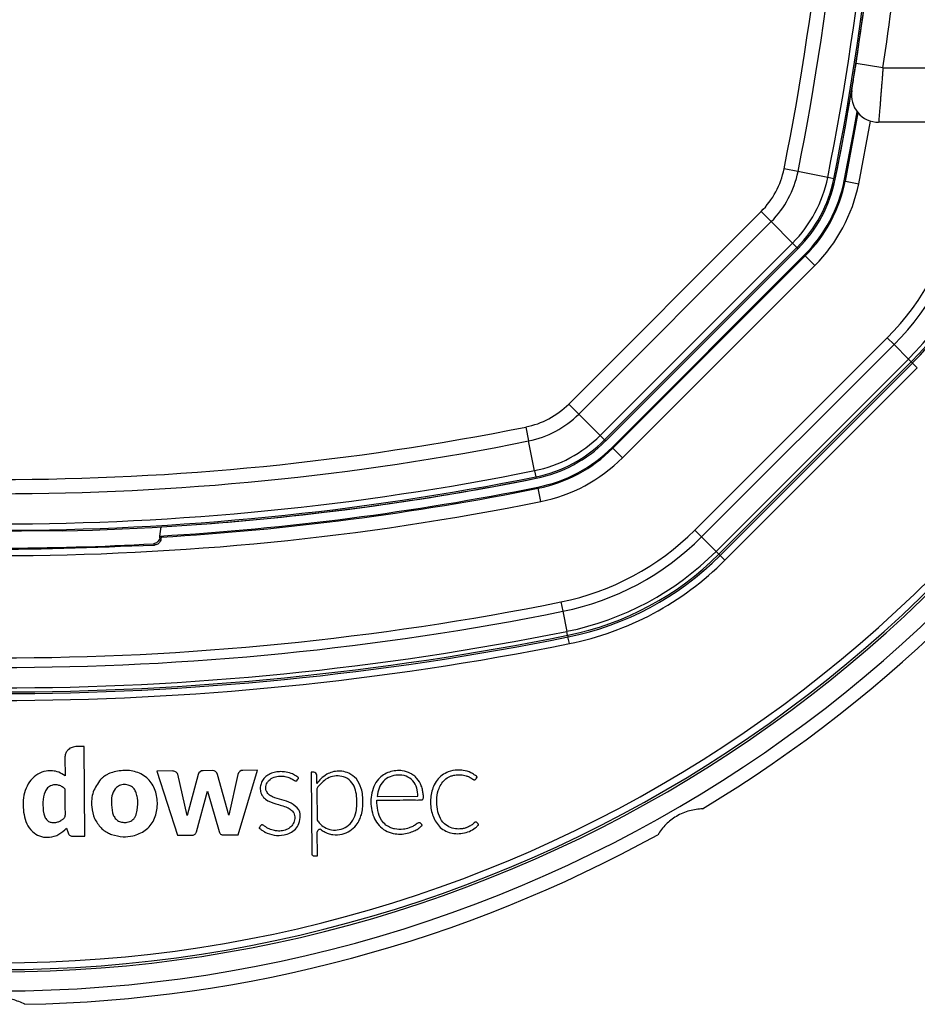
# Model space of a CAD drawing. Header units: millimetres. Extents: x 20 to 26059, y 28 to 17777.
# Tile 58 of 90: x 9101 to 9233, y 13064 to 13209. Entities that reach past the tile are written whole.
import ezdxf

# ---------------------------------------------------------------- set-up
doc = ezdxf.new("R2010")
doc.units = ezdxf.units.MM
doc.header["$LTSCALE"] = 2
doc.layers.add('COMPONENT_GEOMETRY', color=7, linetype='Continuous')
doc.styles.add('SLDTEXTSTYLE0', font='TXT', dxfattribs={"width": 0.75})
doc.dimstyles.new('SLDDIMSTYLE1', dxfattribs={"dimtxt": 150, "dimasz": 6.604, "dimexe": 0, "dimexo": 0.0625, "dimgap": 37.5, "dimtad": 0, "dimtih": 1, "dimtoh": 1, "dimdec": 1, "dimrnd": 1e-09, "dimzin": 12, "dimdsep": 46, "dimtxsty": 'SLDTEXTSTYLE0', "dimsah": 1, "dimcen": 0.09, "dimadec": 0, "dimazin": 3, "dimtfac": 1, "dimtdec": 1, "dimtofl": 0, "dimtmove": 0, "dimatfit": 3, "dimfxl": 1, "dimfrac": 2, "dimtolj": 1, "dimtzin": 12, "dimarcsym": 0})

# ---------------------------------------------------------------- blocks, each defined once
blk = doc.blocks.new('_D_5')
at = {"layer": 'COMPONENT_GEOMETRY', "color": 7}
for p, q in [((15999.75, 13261.89), (15999.75, 9034.1)), ((9102.27, 12954.88), (9102.27, 9034.1)), ((12195.49, 9256.49), (12149.78, 9256.49)), ((12149.78, 9256.49), (12149.78, 9018.37)), ((12906.53, 9256.49), (12952.23, 9256.49)), ((12952.23, 9256.49), (12952.23, 9018.37)), ((9102.27, 9040.45), (12032.23, 9040.45)), ((15999.75, 9040.45), (13069.79, 9040.45)), ((12149.78, 9018.37), (12195.49, 9018.37)), ((12952.23, 9018.37), (12906.53, 9018.37))]:
    blk.add_line(p, q, dxfattribs=at)
for points in [[(9102.27, 9040.45), (9108.87, 9039.43), (9108.87, 9041.46)], [(15999.75, 9040.45), (15993.15, 9041.46), (15993.15, 9039.43)]]:
    blk.add_solid(points, dxfattribs=at)
at = {"layer": 'COMPONENT_GEOMETRY', "color": 7, "char_height": 150, "attachment_point": 1, "style": 'SLDTEXTSTYLE0'}
for s, insert in [('11\'3.78"', (12195.49, 9211.73)), ('3448.7mm', (12058.72, 8987.3))]:
    blk.add_mtext(s, dxfattribs=dict(at, insert=insert))

msp = doc.modelspace()

# ---------------------------------------------------------------- linework, layer by layer
at = {"color": 7, "linetype": 'Continuous', "lineweight": 25}
for p, q in [((9224.26, 13202.54), (9224.84, 13206.46)), ((9228.21, 13201.93), (9224.26, 13202.54)), ((9228.21, 13201.93), (9248.03, 13201.93)), ((9248.03, 13193.93), (9227.58, 13193.93)), ((9215.74, 13186.69), (9213.7, 13187.11)), ((9220.1, 13185.82), (9215.74, 13186.69)), ((9221, 13185.64), (9220.1, 13185.82)), ((9221, 13185.64), (9221.21, 13185.59)), ((9222.52, 13185.33), (9222.69, 13185.3)), ((9222.69, 13185.3), (9224.65, 13184.9)), ((9182.08, 13152.57), (9210.33, 13180.82)), ((9211.8, 13179.34), (9210.33, 13180.82)), ((9211.8, 13179.34), (9183.55, 13151.09)), ((9214.94, 13176.2), (9211.8, 13179.34)), ((9186.69, 13147.95), (9214.94, 13176.2)), ((9215.59, 13175.55), (9187.34, 13147.3)), ((9187.5, 13147.14), (9215.75, 13175.39)), ((9214.94, 13176.2), (9215.59, 13175.55)), ((9215.59, 13175.55), (9215.75, 13175.39)), ((9188.44, 13146.21), (9216.69, 13174.45)), ((9188.56, 13146.08), (9216.81, 13174.33)), ((9216.69, 13174.45), (9216.81, 13174.33)), ((9216.81, 13174.33), (9218.22, 13172.92)), ((9218.22, 13172.92), (9189.98, 13144.67)), ((9200.59, 13134.06), (9228.84, 13162.31)), ((9229.84, 13161.31), (9228.84, 13162.31)), ((9229.84, 13161.31), (9201.59, 13133.06)), ((9229.84, 13161.31), (9231.96, 13159.18)), ((9203.71, 13130.93), (9231.96, 13159.18)), ((9232.37, 13158.77), (9204.12, 13130.52)), ((9204.3, 13130.35), (9232.55, 13158.59)), ((9232.37, 13158.77), (9231.96, 13159.18)), ((9232.37, 13158.77), (9232.55, 13158.59)), ((9233.25, 13157.89), (9232.55, 13158.59)), ((9233.25, 13157.89), (9205, 13129.64)), ((9183.55, 13151.09), (9182.08, 13152.57)), ((9186.69, 13147.95), (9183.55, 13151.09)), ((9175.79, 13149.2), (9176.2, 13147.15)), ((9186.69, 13147.95), (9187.34, 13147.3)), ((9177.07, 13142.79), (9176.2, 13147.15)), ((9187.34, 13147.3), (9187.5, 13147.14)), ((9188.44, 13146.21), (9188.56, 13146.08)), ((9188.56, 13146.08), (9189.98, 13144.67)), ((9177.07, 13142.79), (9177.25, 13141.9)), ((9177.25, 13141.9), (9177.3, 13141.68)), ((9177.56, 13140.38), (9177.59, 13140.21)), ((9177.99, 13138.25), (9177.59, 13140.21)), ((9107.73, 13134.01), (9107.8, 13133.94)), ((9122.09, 13133.2), (9122.26, 13134.54)), ((9200.59, 13134.06), (9201.59, 13133.06)), ((9122.06, 13132.94), (9122.09, 13133.2)), ((9122.24, 13133.03), (9122.09, 13133.2)), ((9201.59, 13133.06), (9203.71, 13130.93)), ((9204.12, 13130.52), (9203.71, 13130.93)), ((9204.12, 13130.52), (9204.3, 13130.35)), ((9205, 13129.64), (9204.3, 13130.35)), ((9180.95, 13123.53), (9181.23, 13122.15)), ((9181.23, 13122.15), (9181.82, 13119.2)), ((9181.93, 13118.63), (9181.82, 13119.2)), ((9181.93, 13118.63), (9181.98, 13118.39)), ((9182.18, 13117.41), (9181.98, 13118.39)), ((9110.94, 13102.3), (9109.73, 13102.29)), ((9111.05, 13089.16), (9110.94, 13102.3)), ((9108.13, 13100.66), (9108.15, 13097.99)), ((9123.9, 13098.72), (9121.64, 13098.7)), ((9129.79, 13098.78), (9128.44, 13098.76)), ((9133.59, 13089.36), (9136.38, 13098.82)), ((9136.38, 13098.82), (9134.27, 13098.8)), ((9121.64, 13098.7), (9124.66, 13089.28)), ((9126.06, 13092.17), (9124.69, 13098.23)), ((9127.71, 13098.2), (9126.06, 13092.17)), ((9132.21, 13092.21), (9130.54, 13098.21)), ((9133.53, 13098.2), (9132.21, 13092.21)), ((9144.26, 13098.52), (9144.37, 13086.54)), ((9144.68, 13098.52), (9144.26, 13098.52)), ((9145.12, 13096.9), (9145.11, 13098.1)), ((9145.12, 13096.89), (9145.12, 13096.9)), ((9145.13, 13096), (9145.17, 13091.48)), ((9127.44, 13089.78), (9129.07, 13095.76)), ((9129.07, 13095.76), (9130.79, 13089.81)), ((9153.96, 13094.98), (9159.96, 13095.03)), ((9108.38, 13090.33), (9108.61, 13089.62)), ((9109.3, 13089.15), (9111.05, 13089.16)), ((9124.66, 13089.28), (9126.84, 13089.3)), ((9131.3, 13089.34), (9133.59, 13089.36)), ((9145.21, 13086.26), (9145.18, 13089.78)), ((9144.66, 13086.25), (9145.21, 13086.26))]:
    msp.add_line(p, q, dxfattribs=at)
at = {"color": 8, "linetype": 'Continuous', "lineweight": 25}
msp.add_line((9224.65, 13184.9), (9226.39, 13194.11), dxfattribs=at)
at = {"color": 7, "linetype": 'Continuous', "lineweight": 25, "flags": 128}
for points in [[(9222.52, 13185.33), (9223.83, 13192.2), (9224.42, 13195.48)], [(9222.69, 13185.3), (9224, 13192.15), (9224.57, 13195.3)], [(9121.3, 13131.88), (9121.27, 13131.91), (9121.15, 13132.04), (9121.12, 13132.07)], [(9122.06, 13132.94), (9122.15, 13132.85), (9122.23, 13132.76)]]:
    msp.add_lwpolyline(points, dxfattribs=at)
at = {"color": 7, "linetype": 'Continuous', "lineweight": 25}
for centre, radius, start, end in [((8829.06, 13264.43), 398.86, 348.6328, 11.3672), ((8829.06, 13264.43), 399.78, 348.6328, 11.3672), ((8829.06, 13264.43), 392.33, 348.6328, 11.3672), ((8829.06, 13264.43), 394.42, 348.6328, 11.3672), ((8829.06, 13264.43), 400, 348.6328, 358.6625), ((8828.86, 13263.07), 404, 351.2964, 357.0724), ((8829.06, 13264.43), 400, 348.6328, 355.8526), ((9227.58, 13197.93), 4, 170.7221, 270), ((9098.46, 13264.43), 198, 200.8585, 339.1415), ((9098.46, 13264.43), 195.2, 201.1724, 338.8276), ((9201.61, 13189.54), 12.33, 315, 348.6328), ((9201.61, 13189.54), 14.42, 315, 348.6328), ((9201.61, 13189.54), 18.86, 315, 348.6328), ((9201.61, 13189.54), 19.78, 315, 348.6328), ((9201.61, 13189.54), 20, 315, 348.6328), ((9201.61, 13189.54), 21.33, 315, 348.6328), ((9201.61, 13189.54), 21.5, 315, 348.6328), ((9201.61, 13189.54), 23.5, 315, 348.6328), ((9201.61, 13189.54), 38.51, 315, 348.6328), ((9201.61, 13189.54), 39.92, 315, 348.6328), ((9201.61, 13189.54), 42.92, 315, 348.6328), ((9201.61, 13189.54), 43.51, 315, 348.6328), ((9201.61, 13189.54), 43.76, 315, 348.6328), ((9098.46, 13264.43), 200, 301.0906, 328.9094), ((9173.36, 13161.29), 12.33, 281.3672, 315), ((9173.36, 13161.29), 14.42, 281.3672, 315), ((9098.46, 13533.83), 392.33, 258.6328, 281.3672), ((9173.36, 13161.29), 18.86, 281.3672, 315), ((9098.46, 13533.83), 394.42, 258.6328, 281.3672), ((9173.36, 13161.29), 19.78, 281.3672, 315), ((9173.36, 13161.29), 20, 281.3672, 315), ((9173.36, 13161.29), 21.33, 281.3672, 315), ((9173.36, 13161.29), 21.5, 281.3672, 315), ((9173.36, 13161.29), 23.5, 281.3672, 315), ((9098.46, 13533.83), 398.86, 258.6328, 281.3672), ((9098.46, 13533.83), 399.78, 258.6328, 281.3672), ((9098.46, 13533.83), 400, 271.3375, 281.3672), ((9098.46, 13533.83), 400, 274.1474, 281.3672), ((9098.46, 13533.83), 401.33, 273.3753, 281.3672), ((9098.46, 13533.83), 401.5, 273.396, 281.3672), ((9098.46, 13533.83), 403.5, 258.6328, 281.3672), ((9098.46, 13533.83), 399.86, 269.2454, 270.7546), ((9173.36, 13161.29), 38.51, 281.3672, 315), ((9098.46, 13532.83), 401.4, 266.7638, 273.2362), ((9173.36, 13161.29), 39.92, 281.3672, 315), ((9173.36, 13161.29), 42.92, 281.3672, 315), ((9173.36, 13161.29), 43.51, 281.3672, 315), ((9173.36, 13161.29), 43.76, 281.3672, 315), ((9173.36, 13161.29), 44.76, 281.3672, 315), ((9098.46, 13533.83), 418.51, 258.6328, 281.3672), ((9098.46, 13533.83), 419.92, 258.6328, 281.3672), ((9098.46, 13533.83), 422.92, 258.6328, 281.3672), ((9098.46, 13533.83), 423.76, 258.6328, 281.3672), ((9098.46, 13533.83), 423.51, 258.6328, 281.3672), ((9098.46, 13533.83), 424.76, 258.6328, 281.3672), ((9128.45, 13097.99), 0.769, 90.5, 164.715), ((9129.8, 13098.01), 0.766, 15.5361, 90.5), ((9134.28, 13098.04), 0.767, 90.5, 167.5348), ((9116.52, 13094.21), 4.53, 117.806, 121.2072), ((9144.68, 13098.09), 0.431, 0.5, 90.5), ((9148.36, 13095.03), 3.68, 83.1808, 89.4949), ((9145.79, 13096), 0.662, 142.5879, 180.5), ((9116.38, 13093.38), 4.22, 225.8724, 230.6271), ((9145.56, 13089.78), 0.374, 54.5556, 180.5), ((9098.46, 13264.43), 200, 271.0906, 298.9094), ((9144.66, 13086.54), 0.288, 180.5, 270.5)]:
    msp.add_arc(centre, radius, start, end, dxfattribs=at)
at = {"color": 8, "linetype": 'Continuous', "lineweight": 25}
for radius, start, end in [(195.2, 201.1724, 338.8276), (194.87, 201.2097, 338.7903), (193.87, 201.3244, 338.6756)]:
    msp.add_arc((9098.46, 13264.43), radius, start, end, dxfattribs=at)
at = {"color": 7, "linetype": 'Continuous', "lineweight": 25}
for points, knots in [([(9223.63, 13198.58), (9223.63, 13198.59), (9223.64, 13198.64), (9223.71, 13199.1), (9223.86, 13199.99), (9224.05, 13201.19), (9224.19, 13202.09), (9224.26, 13202.54)], [0, 0, 0, 0, 0.133305, 0.348506, 0.565602, 0.783043, 1, 1, 1, 1]), ([(9228.21, 13201.93), (9228.19, 13201.71), (9228.16, 13201.26), (9228.11, 13200.59), (9228.06, 13199.92), (9228, 13199.26), (9227.95, 13198.63), (9227.91, 13198.03), (9227.86, 13197.44), (9227.82, 13196.89), (9227.78, 13196.38), (9227.74, 13195.91), (9227.7, 13195.48), (9227.67, 13195.1), (9227.64, 13194.66), (9227.61, 13194.32), (9227.59, 13194.09), (9227.58, 13193.96), (9227.58, 13193.94), (9227.58, 13193.93)], [0, 0, 0, 0, 0.053327, 0.107028, 0.161915, 0.217211, 0.270625, 0.324416, 0.379402, 0.434802, 0.488109, 0.541795, 0.596675, 0.651969, 0.704812, 0.812311, 0.867098, 0.933183, 1, 1, 1, 1]), ([(9103.73, 13134.01), (9104.18, 13134.01), (9105.08, 13134.02), (9106.27, 13134.03), (9107.18, 13134.03), (9107.65, 13134.03), (9107.7, 13134.01), (9107.73, 13134.01)], [0, 0, 0, 0, 0.217103, 0.434207, 0.651285, 0.868325, 1, 1, 1, 1]), ([(9122.06, 13132.94), (9122.03, 13132.82), (9121.97, 13132.59), (9121.74, 13132.31), (9121.46, 13132.12), (9121.23, 13132.09), (9121.12, 13132.07)], [0, 0, 0, 0, 0.270486, 0.513639, 0.75682, 1, 1, 1, 1]), ([(9122.23, 13132.76), (9122.21, 13132.66), (9122.18, 13132.5), (9122.01, 13132.22), (9121.78, 13132.01), (9121.53, 13131.9), (9121.36, 13131.88), (9121.3, 13131.88)], [0, 0, 0, 0, 0.304041, 0.505623, 0.708168, 0.890585, 1, 1, 1, 1]), ([(9122.24, 13133.03), (9122.25, 13133.01), (9122.25, 13132.98), (9122.23, 13132.82), (9122.23, 13132.76)], [0, 0, 0, 0, 0.649892, 1, 1, 1, 1]), ([(9075.62, 13131.88), (9076.63, 13131.82), (9082.97, 13131.48), (9098.2, 13130.99), (9112.42, 13131.54), (9121.3, 13131.88)], [0, 0, 0, 0, 0.0665244, 0.4166659, 1, 1, 1, 1]), ([(9109.73, 13102.29), (9109.49, 13102.25), (9109.01, 13102.19), (9108.49, 13101.75), (9108.18, 13101.22), (9108.15, 13100.85), (9108.13, 13100.66)], [0, 0, 0, 0, 0.283705, 0.557917, 0.775026, 1, 1, 1, 1]), ([(9108.15, 13097.99), (9107.85, 13098.18), (9107.29, 13098.56), (9106.31, 13098.78), (9105.24, 13098.73), (9104.11, 13098.29), (9102.69, 13097.1), (9101.87, 13094.79), (9102.02, 13092.42), (9102.62, 13090.62), (9103.52, 13089.59), (9104.66, 13089), (9105.96, 13088.93), (9107.31, 13089.33), (9108.03, 13090), (9108.38, 13090.33)], [0, 0, 0, 0, 0.055258, 0.105084, 0.152353, 0.221467, 0.289225, 0.434772, 0.581097, 0.654681, 0.726143, 0.788399, 0.848465, 0.92497, 1, 1, 1, 1]), ([(9118.09, 13089.18), (9118.74, 13089.4), (9120.03, 13089.83), (9121.34, 13091.51), (9121.81, 13093.53), (9121.61, 13095.61), (9120.64, 13097.49), (9118.88, 13098.61), (9116.85, 13098.94), (9115.55, 13098.61), (9114.9, 13098.45)], [0, 0, 0, 0, 0.125115, 0.247908, 0.375235, 0.504206, 0.628862, 0.752358, 0.876174, 1, 1, 1, 1]), ([(9124.69, 13098.23), (9124.67, 13098.27), (9124.64, 13098.35), (9124.53, 13098.49), (9124.37, 13098.62), (9124.14, 13098.7), (9123.98, 13098.71), (9123.9, 13098.72)], [0, 0, 0, 0, 0.123461, 0.278128, 0.520216, 0.746513, 1, 1, 1, 1]), ([(9153.92, 13094.43), (9153.94, 13094.43), (9153.97, 13094.43), (9154, 13094.43), (9154.02, 13094.43), (9154.02, 13094.43), (9154.03, 13094.43), (9154.03, 13094.43), (9154.03, 13094.43), (9154.03, 13094.43), (9154.03, 13094.43), (9154.03, 13094.43), (9154.65, 13094.43), (9155.89, 13094.45), (9157.62, 13094.45), (9159, 13094.49), (9159.9, 13094.44), (9160.36, 13094.47), (9160.57, 13094.49), (9160.65, 13094.54), (9160.73, 13094.63), (9160.76, 13094.78), (9160.77, 13095.01), (9160.71, 13095.37), (9160.65, 13095.9), (9160.42, 13096.72), (9159.98, 13097.47), (9159.38, 13098.05), (9158.69, 13098.5), (9157.46, 13098.87), (9155.73, 13098.7), (9153.84, 13097.53), (9152.92, 13095.18), (9153.06, 13093), (9153.67, 13091.42), (9154.41, 13090.46), (9155.42, 13089.74), (9156.21, 13089.57), (9156.62, 13089.48)], [0, 0, 0, 0, 0.0022778, 0.00328, 0.003721, 0.003915, 0.0040004, 0.0040379, 0.0040545, 0.0040617, 0.0040649, 0.0040663, 0.0040674, 0.0748783, 0.1456891, 0.1999427, 0.2323334, 0.2483307, 0.2525712, 0.2558751, 0.2590766, 0.2656947, 0.2732394, 0.2849482, 0.3069046, 0.3337078, 0.381844, 0.4043597, 0.4271405, 0.4751879, 0.547705, 0.6194581, 0.7172187, 0.8161622, 0.8630659, 0.9082, 0.9530456, 1, 1, 1, 1]), ([(9168.44, 13097.51), (9168.49, 13097.59), (9168.56, 13097.68), (9168.63, 13097.77), (9168.65, 13097.79), (9168.65, 13097.8), (9168.65, 13097.81), (9168.64, 13097.83), (9168.6, 13097.88), (9168.5, 13098.03), (9168.25, 13098.15), (9167.99, 13098.33), (9167.47, 13098.6), (9166.71, 13098.83), (9165.57, 13098.87), (9164.49, 13098.68), (9163.48, 13098.13), (9162.72, 13097.39), (9162.05, 13096.2), (9161.72, 13094.53), (9161.87, 13092.85), (9162.34, 13091.6), (9162.87, 13090.77), (9163.6, 13090.09), (9164.5, 13089.66), (9165.5, 13089.48), (9166.52, 13089.53), (9167.51, 13089.81), (9168.23, 13090.22), (9168.63, 13090.57), (9168.77, 13090.73), (9168.82, 13090.78), (9168.83, 13090.8), (9168.83, 13090.83), (9168.82, 13090.85), (9168.82, 13090.87), (9168.81, 13090.89)], [0, 0, 0, 0, 0.013801, 0.016309, 0.016862, 0.017297, 0.017787, 0.018454, 0.020081, 0.026141, 0.044837, 0.05882, 0.072542, 0.129721, 0.171602, 0.236719, 0.286435, 0.336148, 0.387409, 0.481555, 0.579331, 0.627313, 0.67415, 0.720688, 0.769122, 0.817333, 0.866732, 0.916036, 0.964251, 0.986047, 0.993384, 0.994808, 0.995814, 0.996801, 0.998078, 1, 1, 1, 1]), ([(9113.38, 13097.47), (9112.96, 13096.88), (9112.1, 13095.68), (9111.98, 13093.58), (9112.37, 13091.7), (9113.09, 13090.8), (9113.44, 13090.35)], [0, 0, 0, 0, 0.274692, 0.559989, 0.783639, 1, 1, 1, 1]), ([(9114.17, 13098.09), (9114.01, 13097.99), (9113.73, 13097.8), (9113.48, 13097.57), (9113.38, 13097.47)], [0, 0, 0, 0, 0.561208, 1, 1, 1, 1]), ([(9114.9, 13098.45), (9114.8, 13098.41), (9114.63, 13098.34), (9114.47, 13098.26), (9114.4, 13098.22)], [0, 0, 0, 0, 0.563954, 1, 1, 1, 1]), ([(9142.24, 13097.37), (9142.31, 13097.45), (9142.38, 13097.54), (9142.42, 13097.65), (9142.42, 13097.67), (9142.41, 13097.7), (9142.38, 13097.74), (9142.26, 13097.87), (9141.91, 13098.07), (9141.29, 13098.42), (9140.47, 13098.6), (9139.62, 13098.63), (9138.85, 13098.53), (9138.09, 13098.25), (9137.46, 13097.79), (9137.02, 13097.19), (9136.81, 13096.53), (9136.78, 13095.83), (9137.02, 13095.12), (9137.77, 13094.33), (9139.11, 13093.85), (9140.43, 13093.55), (9141.33, 13093.06), (9141.82, 13092.53), (9141.94, 13091.75), (9141.71, 13090.97), (9141.18, 13090.36), (9140.47, 13089.99), (9139.67, 13089.87), (9138.87, 13089.93), (9138.11, 13090.18), (9137.58, 13090.5), (9137.28, 13090.75), (9137.14, 13090.8), (9137.05, 13090.81), (9136.94, 13090.77), (9136.84, 13090.67), (9136.77, 13090.53), (9136.7, 13090.43), (9136.65, 13090.38), (9136.65, 13090.35), (9136.65, 13090.34), (9136.65, 13090.33), (9136.68, 13090.3), (9136.75, 13090.24), (9136.94, 13090.11), (9137.15, 13089.95), (9137.34, 13089.84), (9137.42, 13089.79), (9137.46, 13089.77), (9137.48, 13089.76), (9137.49, 13089.75), (9137.49, 13089.75), (9137.49, 13089.75), (9137.49, 13089.75), (9137.49, 13089.75), (9137.91, 13089.52), (9138.85, 13089.23), (9140.15, 13089.24), (9141.22, 13089.58), (9142.03, 13090.13), (9142.34, 13090.7), (9142.49, 13090.99)], [0, 0, 0, 0, 0.01083, 0.011531, 0.012128, 0.013053, 0.015074, 0.017741, 0.031484, 0.057491, 0.093685, 0.119116, 0.147632, 0.17581, 0.203923, 0.229782, 0.253462, 0.2769, 0.303156, 0.330977, 0.388895, 0.451524, 0.474829, 0.496939, 0.525668, 0.553885, 0.580986, 0.608862, 0.637538, 0.665566, 0.693487, 0.721769, 0.731253, 0.7343, 0.737326, 0.740634, 0.746241, 0.75215, 0.757085, 0.759327, 0.75961, 0.759871, 0.760301, 0.760869, 0.764203, 0.770617, 0.785221, 0.791648, 0.794477, 0.795722, 0.796269, 0.79651, 0.796617, 0.796663, 0.796684, 0.796693, 0.7967, 0.84692, 0.89887, 0.932722, 0.965787, 1, 1, 1, 1]), ([(9142.46, 13093.02), (9142.12, 13093.37), (9141.42, 13094.09), (9139.97, 13094.46), (9138.81, 13094.77), (9138.02, 13095.25), (9137.68, 13095.74), (9137.61, 13096.22), (9137.66, 13096.62), (9137.82, 13097), (9138.17, 13097.46), (9138.82, 13097.85), (9139.65, 13097.99), (9140.34, 13097.95), (9140.93, 13097.81), (9141.44, 13097.6), (9141.79, 13097.3), (9142.03, 13097.25), (9142.1, 13097.25), (9142.16, 13097.28), (9142.21, 13097.32), (9142.23, 13097.35), (9142.24, 13097.37)], [0, 0, 0, 0, 0.124778, 0.249542, 0.369694, 0.4284, 0.481224, 0.514871, 0.548895, 0.583537, 0.618609, 0.693311, 0.768512, 0.830409, 0.866112, 0.922934, 0.969973, 0.977732, 0.984778, 0.989397, 0.994335, 1, 1, 1, 1]), ([(9146.58, 13098.23), (9146.27, 13098.02), (9145.71, 13097.65), (9145.3, 13097.12), (9145.12, 13096.89)], [0, 0, 0, 0, 0.556875, 1, 1, 1, 1]), ([(9145.17, 13091.48), (9145.29, 13091.32), (9145.58, 13090.92), (9146.27, 13090.36), (9147.27, 13090.01), (9148.43, 13090.05), (9149.59, 13090.49), (9150.49, 13091.46), (9150.92, 13092.64), (9151.04, 13094.24), (9150.94, 13095.83), (9150.16, 13097.31), (9149.09, 13097.91), (9147.96, 13098.06), (9146.52, 13097.73), (9145.77, 13096.93), (9145.27, 13096.4)], [0, 0, 0, 0, 0.034153, 0.084197, 0.146831, 0.209046, 0.277499, 0.350173, 0.426189, 0.485064, 0.62209, 0.689836, 0.758159, 0.819726, 0.880121, 1, 1, 1, 1]), ([(9148.39, 13098.71), (9148.03, 13098.68), (9147.4, 13098.63), (9146.83, 13098.35), (9146.58, 13098.23)], [0, 0, 0, 0, 0.558316, 1, 1, 1, 1]), ([(9150.92, 13097.57), (9150.58, 13097.88), (9149.96, 13098.43), (9149.15, 13098.61), (9148.79, 13098.68)], [0, 0, 0, 0, 0.5567579, 1, 1, 1, 1]), ([(9151.88, 13094.04), (9151.87, 13094.77), (9151.84, 13096.03), (9151.2, 13097.11), (9150.92, 13097.57)], [0, 0, 0, 0, 0.57172, 1, 1, 1, 1]), ([(9159.96, 13095.03), (9159.93, 13095.43), (9159.87, 13096.23), (9159.28, 13097.33), (9158.23, 13098.03), (9157.01, 13098.18), (9155.83, 13097.95), (9154.81, 13097.27), (9154.17, 13096.2), (9154.03, 13095.39), (9153.96, 13094.98)], [0, 0, 0, 0, 0.124213, 0.247775, 0.374538, 0.501893, 0.623019, 0.743733, 0.871569, 1, 1, 1, 1]), ([(9168.81, 13090.89), (9168.79, 13090.93), (9168.73, 13091.03), (9168.63, 13091.12), (9168.54, 13091.19), (9168.47, 13091.22), (9168.4, 13091.21), (9168.18, 13091.13), (9167.91, 13090.79), (9167.48, 13090.57), (9167.17, 13090.43), (9166.87, 13090.32), (9166.41, 13090.21), (9165.63, 13090.17), (9164.71, 13090.37), (9163.72, 13090.96), (9163.01, 13092.06), (9162.61, 13093.86), (9162.73, 13095.61), (9163.43, 13096.95), (9164.03, 13097.6), (9164.72, 13097.97), (9165.47, 13098.16), (9166.22, 13098.2), (9166.93, 13098.06), (9167.52, 13097.83), (9167.86, 13097.61), (9168.1, 13097.45), (9168.2, 13097.41), (9168.29, 13097.41), (9168.37, 13097.45), (9168.41, 13097.49), (9168.44, 13097.51)], [0, 0, 0, 0, 0.008624, 0.018953, 0.02374, 0.027843, 0.031655, 0.035641, 0.067719, 0.10168, 0.11926, 0.12583, 0.156243, 0.20015, 0.258125, 0.315789, 0.394168, 0.474602, 0.631312, 0.681431, 0.730794, 0.78158, 0.812629, 0.864562, 0.909188, 0.93568, 0.971569, 0.978811, 0.985365, 0.989607, 0.994273, 1, 1, 1, 1]), ([(9108.17, 13096.05), (9108.04, 13096.17), (9107.77, 13096.41), (9107.27, 13096.63), (9106.73, 13096.7), (9106.13, 13096.62), (9105.56, 13096.27), (9105.04, 13095.42), (9104.85, 13094.09), (9104.93, 13092.8), (9105.21, 13091.84), (9105.5, 13091.53), (9105.64, 13091.38)], [0, 0, 0, 0, 0.067035, 0.13386, 0.200695, 0.268057, 0.355259, 0.441722, 0.633831, 0.8463, 0.924415, 1, 1, 1, 1]), ([(9105.64, 13091.38), (9105.78, 13091.3), (9106.07, 13091.14), (9106.58, 13091.12), (9107.07, 13091.21), (9107.5, 13091.4), (9107.85, 13091.64), (9108.21, 13091.95), (9108.2, 13092.54), (9108.19, 13093.88), (9108.18, 13095.09), (9108.17, 13096.05)], [0, 0, 0, 0, 0.0697682, 0.1420933, 0.215677, 0.285558, 0.3440214, 0.4047267, 0.4769931, 0.5880132, 1, 1, 1, 1]), ([(9115.69, 13096.31), (9115.46, 13096), (9114.99, 13095.35), (9114.95, 13094), (9115.01, 13092.87), (9115.33, 13091.99), (9115.72, 13091.49), (9116.3, 13091.2), (9116.72, 13091.18), (9116.93, 13091.16)], [0, 0, 0, 0, 0.177978, 0.367099, 0.611568, 0.706367, 0.804228, 0.900756, 1, 1, 1, 1]), ([(9116.93, 13091.16), (9117.17, 13091.18), (9117.66, 13091.23), (9118.21, 13091.61), (9118.5, 13092.08), (9118.65, 13092.51), (9118.83, 13093.4), (9118.87, 13094.42), (9118.63, 13095.48), (9118.32, 13096.13), (9117.75, 13096.58), (9117.04, 13096.75), (9116.29, 13096.7), (9115.89, 13096.44), (9115.69, 13096.31)], [0, 0, 0, 0, 0.081417, 0.162242, 0.213218, 0.264533, 0.315638, 0.520136, 0.601386, 0.678843, 0.757651, 0.838975, 0.920888, 1, 1, 1, 1]), ([(9156.62, 13089.48), (9156.95, 13089.46), (9157.62, 13089.42), (9158.56, 13089.6), (9159.35, 13089.87), (9159.88, 13090.15), (9160.2, 13090.38), (9160.37, 13090.53), (9160.49, 13090.64), (9160.55, 13090.71), (9160.57, 13090.74), (9160.58, 13090.76), (9160.57, 13090.78), (9160.56, 13090.8), (9160.48, 13090.86), (9160.43, 13090.96), (9160.34, 13091.05), (9160.25, 13091.12), (9160.1, 13091.12), (9159.91, 13091.05), (9159.62, 13090.84), (9159.21, 13090.56), (9158.57, 13090.3), (9157.68, 13090.1), (9156.76, 13090.13), (9155.9, 13090.37), (9155.19, 13090.77), (9154.45, 13091.62), (9154, 13092.91), (9153.95, 13093.92), (9153.92, 13094.43)], [0, 0, 0, 0, 0.0707812, 0.1417783, 0.2011489, 0.2480873, 0.2665077, 0.2848694, 0.296733, 0.3021906, 0.3037849, 0.304972, 0.306025, 0.3072576, 0.311101, 0.3266854, 0.3300873, 0.3386591, 0.3488658, 0.3604428, 0.3810578, 0.4247693, 0.4664145, 0.5268756, 0.6175097, 0.6574913, 0.7165995, 0.7865659, 0.8925853, 1, 1, 1, 1]), ([(9142.49, 13090.99), (9142.6, 13091.39), (9142.74, 13091.94), (9142.64, 13092.64), (9142.52, 13092.9), (9142.46, 13093.02)], [0, 0, 0, 0, 0.599205, 0.809031, 1, 1, 1, 1]), ([(9151.65, 13092.29), (9151.72, 13092.61), (9151.85, 13093.19), (9151.87, 13093.78), (9151.88, 13094.04)], [0, 0, 0, 0, 0.553981, 1, 1, 1, 1]), ([(9201.74, 13093.16), (9201.1, 13093.1), (9199.81, 13092.98), (9197.9, 13092.15), (9196.24, 13090.9), (9195.52, 13089.88), (9195.15, 13089.36)], [0, 0, 0, 0, 0.25434, 0.510225, 0.74435, 1, 1, 1, 1]), ([(9150.89, 13090.75), (9151.07, 13091.02), (9151.4, 13091.5), (9151.58, 13092.05), (9151.65, 13092.29)], [0, 0, 0, 0, 0.561458, 1, 1, 1, 1]), ([(9113.7, 13090.12), (9113.92, 13089.96), (9114.32, 13089.67), (9114.77, 13089.48), (9114.97, 13089.39)], [0, 0, 0, 0, 0.5585215, 1, 1, 1, 1]), ([(9145.77, 13090.09), (9145.95, 13089.96), (9146.26, 13089.74), (9146.83, 13089.49), (9147.67, 13089.32), (9148.8, 13089.35), (9150.01, 13089.87), (9150.6, 13090.46), (9150.89, 13090.75)], [0, 0, 0, 0, 0.116144, 0.197588, 0.324338, 0.564652, 0.784003, 1, 1, 1, 1]), ([(9108.61, 13089.62), (9108.64, 13089.54), (9108.71, 13089.38), (9108.89, 13089.23), (9109.09, 13089.16), (9109.23, 13089.15), (9109.3, 13089.15)], [0, 0, 0, 0, 0.2863817, 0.5469728, 0.7602736, 1, 1, 1, 1]), ([(9114.97, 13089.39), (9115.55, 13089.24), (9116.57, 13088.95), (9117.62, 13089.11), (9118.09, 13089.18)], [0, 0, 0, 0, 0.556174, 1, 1, 1, 1]), ([(9126.84, 13089.3), (9126.92, 13089.31), (9127.07, 13089.32), (9127.26, 13089.44), (9127.38, 13089.6), (9127.42, 13089.72), (9127.44, 13089.78)], [0, 0, 0, 0, 0.286326, 0.544838, 0.757768, 1, 1, 1, 1]), ([(9130.79, 13089.81), (9130.81, 13089.74), (9130.85, 13089.6), (9130.97, 13089.45), (9131.13, 13089.35), (9131.24, 13089.35), (9131.3, 13089.34)], [0, 0, 0, 0, 0.3000962, 0.5583466, 0.7630865, 1, 1, 1, 1]), ([(9102.27, 13064.47), (9101.68, 13064.74), (9100.5, 13065.28), (9098.43, 13065.51), (9096.37, 13065.26), (9095.24, 13064.74), (9094.65, 13064.47)], [0, 0, 0, 0, 0.25434, 0.510225, 0.74435, 1, 1, 1, 1])]:
    msp.add_open_spline(points, degree=3, knots=knots, dxfattribs=at)

# ---------------------------------------------------------------- dimensions: what is measured, and where the dimension line sits
at = {"layer": 'COMPONENT_GEOMETRY', "color": 7}
dim = msp.add_linear_dim(base=(15999.75, 9040.45), p1=(9102.27, 12957.42), p2=(15999.75, 13264.43), dimstyle='SLDDIMSTYLE1', dxfattribs=at)
dim.commit()
dim.dimension.update_dxf_attribs({"geometry": '_D_5', "text_midpoint": (12551.01, 9040.45), "dimtype": 160})

doc.saveas('drawing.dxf')
